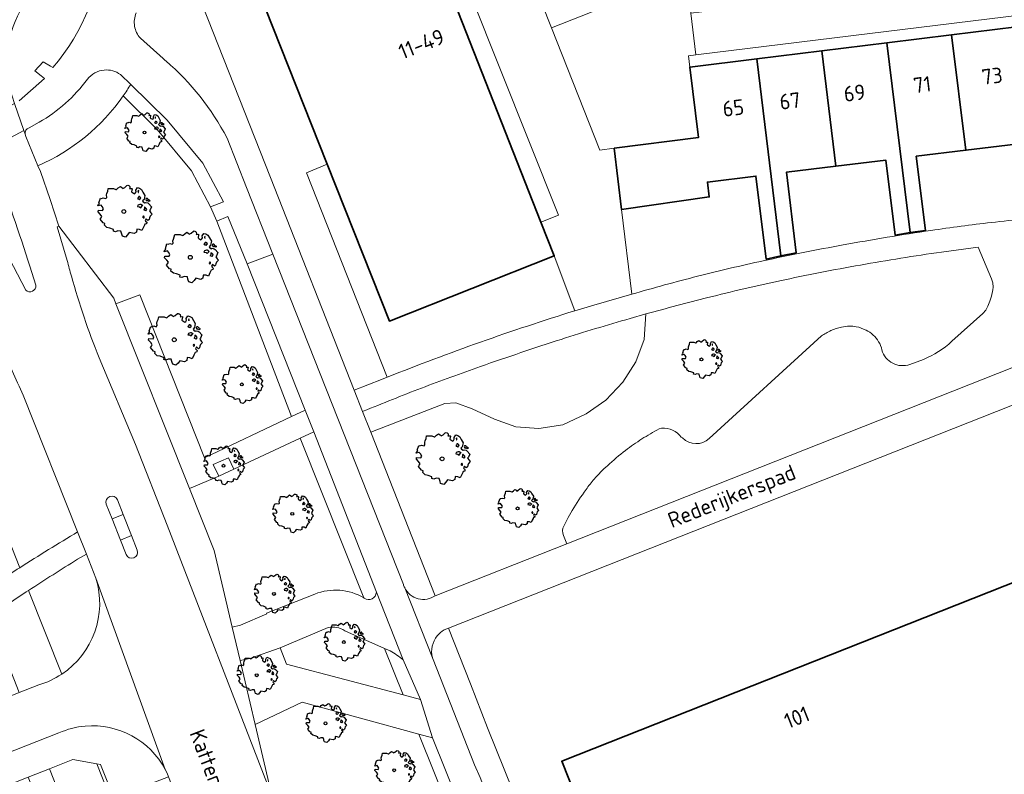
# Model space of a CAD drawing. Header units: metres. Extents: x 152391 to 157968, y 462336 to 467280.
# Tile 178 of 256: x 154786 to 154871, y 464395 to 464461. Entities that reach past the tile are written whole.
import ezdxf
from ezdxf.enums import TextEntityAlignment as Align

# ---------------------------------------------------------------- set-up
doc = ezdxf.new("R2010")
doc.units = ezdxf.units.M
doc.header["$LTSCALE"] = 0.75
doc.layers.get('0').update_dxf_attribs({"lineweight": 25})
for name, color, linetype, lineweight in [('B-GV-GR-BOOM-S', 252, 'Continuous', 25), ('B-WE-GR-GROENVOORZIENING-GV', 251, 'Continuous', 18), ('B-WE-GR-HAAG-GV', 251, 'Continuous', 13), ('B-WE-OG-BEBOUWING-GV', 6, 'Continuous', 35), ('B-WE-OG-BEBOUWING-T18', 1, 'Continuous', 18), ('B-WE-OG-TERREIN_CULTUURSCHEIDING-GV', 251, 'Continuous', 18), ('B-WE-OG-TOPOGRAFIE-T18', 1, 'Continuous', 18), ('B-WE-VH-VERHARDING_ASFALT-GV', 251, 'Continuous', 18), ('B-WE-VH-VERHARDING_BETON-GV', 251, 'Continuous', 18), ('B-WE-VH-VERHARDING_BETONSTRAATSTEEN-GV', 251, 'Continuous', 18), ('B-WE-VH-VERHARDING_GRASBETONSTEEN-GV', 251, 'Continuous', 18), ('B-WE-VH-VERHARDING_TEGEL-GV', 251, 'Continuous', 18)]:
    doc.layers.add(name, color=color, linetype=linetype, lineweight=lineweight)
doc.styles.add('NLCS-ISO-M750-T18', font='NLCS-ISO.ttf', dxfattribs={"height": 1.35})

# ---------------------------------------------------------------- blocks, each defined once
blk = doc.blocks.new('SGR-BOOM_21_30')
at = {"linetype": 'Continuous'}
for p, q in [((0.205, 1.712), (0.263, 1.729)), ((0.263, 1.729), (0.333, 1.696)), ((-1.633, 0.579), (-1.528, 0.875)), ((-1.528, 0.875), (-1.458, 0.858)), ((-1.458, 0.858), (-1.342, 0.908)), ((-1.342, 0.908), (-1.179, 0.858)), ((-1.179, 0.858), (-1.121, 0.924)), ((-1.133, 1.088), (-1.109, 1.187)), ((-1.121, 0.924), (-1.133, 1.088)), ((-1.109, 1.187), (-1.051, 1.335)), ((-1.051, 1.335), (-1.016, 1.499)), ((-1.016, 1.499), (-0.668, 1.499)), ((-0.668, 1.499), (-0.516, 1.433)), ((-0.516, 1.433), (-0.47, 1.45)), ((-0.47, 1.45), (-0.365, 1.548)), ((-0.365, 1.548), (-0.226, 1.647)), ((-0.226, 1.647), (-0.133, 1.581)), ((-0.133, 1.581), (-0.063, 1.515)), ((-0.063, 1.515), (0.065, 1.581)), ((0.065, 1.581), (0.205, 1.712)), ((0.333, 1.696), (0.391, 1.647)), ((0.402, 1.532), (0.379, 1.499)), ((0.379, 1.499), (0.53, 1.515)), ((0.391, 1.647), (0.402, 1.532)), ((0.542, 1.483), (0.507, 1.285)), ((0.507, 1.285), (0.565, 1.236)), ((0.53, 1.515), (0.542, 1.483)), ((0.565, 1.236), (0.693, 1.154)), ((0.693, 1.154), (0.751, 1.203)), ((0.751, 1.203), (0.798, 1.285)), ((0.786, 1.4), (0.891, 1.565)), ((0.798, 1.285), (0.786, 1.4)), ((0.891, 1.565), (1.019, 1.532)), ((0.937, 0.908), (0.891, 0.875)), ((0.891, 0.875), (0.926, 0.825)), ((0.972, 1.368), (0.926, 1.335)), ((0.926, 1.335), (0.949, 1.253)), ((0.972, 0.973), (0.937, 0.908)), ((0.949, 1.253), (0.961, 1.236)), ((0.961, 1.269), (0.972, 1.368)), ((1.03, 0.973), (0.972, 0.973)), ((1.019, 1.532), (1.158, 1.45)), ((1.077, 0.94), (1.03, 0.973)), ((1.124, 0.875), (1.077, 0.94)), ((1.077, 0.842), (1.124, 0.875)), ((1.158, 1.45), (1.251, 1.269)), ((1.251, 1.269), (1.379, 1.055)), ((1.379, 1.055), (1.321, 0.793)), ((-1.703, 0.365), (-1.656, 0.48)), ((-1.493, 0.415), (-1.703, 0.365)), ((-1.679, -0.029), (-1.668, 0.086)), ((-1.668, 0.086), (-1.389, 0.07)), ((-1.656, 0.48), (-1.598, 0.53)), ((-1.598, 0.53), (-1.633, 0.579)), ((-1.423, 0.333), (-1.493, 0.415)), ((-1.33, 0.185), (-1.423, 0.333)), ((-1.389, 0.07), (-1.33, 0.185)), ((0.926, 0.415), (0.891, 0.333)), ((0.891, 0.333), (1.03, 0.316)), ((0.926, 0.825), (0.984, 0.842)), ((1.054, 0.464), (0.926, 0.415)), ((0.984, 0.842), (1.03, 0.776)), ((1.03, 0.776), (1.077, 0.842)), ((1.03, 0.316), (1.112, 0.251)), ((1.112, 0.464), (1.054, 0.464)), ((1.217, 0.398), (1.112, 0.464)), ((1.112, 0.251), (1.205, 0.365)), ((1.205, 0.365), (1.24, 0.415)), ((1.321, 0.793), (1.228, 0.694)), ((1.228, 0.694), (1.275, 0.628)), ((1.275, 0.628), (1.379, 0.563)), ((1.344, 0.185), (1.31, 0.103)), ((1.434, 0.049), (1.31, 0.103)), ((1.356, 0.3), (1.344, 0.234)), ((1.344, 0.234), (1.344, 0.185)), ((1.426, 0.234), (1.356, 0.3)), ((1.379, 0.563), (1.438, 0.595)), ((1.472, 0.201), (1.426, 0.234)), ((1.434, 0.049), (1.507, 0.136)), ((1.472, 0.858), (1.438, 0.809)), ((1.438, 0.809), (1.461, 0.743)), ((1.438, 0.595), (1.565, 0.563)), ((1.461, 0.743), (1.531, 0.694)), ((1.542, 0.858), (1.472, 0.858)), ((1.507, 0.136), (1.472, 0.201)), ((1.531, 0.727), (1.635, 0.678)), ((1.531, 0.694), (1.542, 0.727)), ((1.624, 0.76), (1.542, 0.858)), ((1.565, 0.563), (1.635, 0.513)), ((1.728, 0.71), (1.624, 0.76)), ((1.635, 0.678), (1.728, 0.71)), ((1.635, 0.513), (1.81, 0.316)), ((1.717, 0.103), (1.67, 0.037)), ((1.67, 0.037), (1.763, -0.094)), ((1.81, 0.316), (1.717, 0.103)), ((-1.54, -0.177), (-1.679, -0.029)), ((-1.551, -0.505), (-1.493, -0.423)), ((-1.354, -0.752), (-1.551, -0.505)), ((-1.435, -0.324), (-1.54, -0.177)), ((-1.493, -0.423), (-1.435, -0.324)), ((-1.249, -0.784), (-1.354, -0.752)), ((-1.272, -0.899), (-1.249, -0.784)), ((1.286, -0.292), (1.24, -0.357)), ((1.24, -0.357), (1.251, -0.423)), ((1.263, -0.423), (1.333, -0.407)), ((1.333, -0.341), (1.286, -0.292)), ((1.333, -0.407), (1.333, -0.341)), ((1.368, -0.834), (1.356, -0.883)), ((1.484, -0.801), (1.368, -0.834)), ((1.461, -0.472), (1.391, -0.587)), ((1.391, -0.587), (1.426, -0.637)), ((1.426, -0.637), (1.496, -0.702)), ((1.577, -0.587), (1.461, -0.472)), ((1.496, -0.702), (1.484, -0.801)), ((1.658, -0.522), (1.577, -0.587)), ((1.682, -0.423), (1.658, -0.522)), ((1.717, -0.308), (1.682, -0.423)), ((1.845, -0.177), (1.717, -0.308)), ((1.763, -0.094), (1.845, -0.177)), ((-1.109, -1.047), (-1.272, -0.899)), ((-0.912, -1.08), (-1.109, -1.047)), ((-0.668, -1.179), (-0.912, -1.08)), ((-0.679, -1.294), (-0.668, -1.179)), ((-0.551, -1.326), (-0.679, -1.294)), ((-0.4, -1.261), (-0.551, -1.326)), ((-0.191, -1.277), (-0.4, -1.261)), ((-0.156, -1.425), (-0.191, -1.277)), ((-0.133, -1.491), (-0.156, -1.425)), ((-0.098, -1.606), (-0.133, -1.491)), ((0.112, -1.671), (-0.098, -1.606)), ((0.251, -1.524), (0.112, -1.671)), ((0.356, -1.376), (0.251, -1.524)), ((0.682, -1.441), (0.356, -1.376)), ((0.833, -1.359), (0.682, -1.441)), ((0.844, -1.162), (0.833, -1.359)), ((1.03, -1.179), (0.844, -1.162)), ((1.182, -1.244), (1.03, -1.179)), ((1.286, -1.014), (1.182, -1.244)), ((1.356, -0.883), (1.286, -1.014))]:
    blk.add_line(p, q, dxfattribs=at)
blk.add_circle((0, 0), 0.126, dxfattribs=at)
blk = doc.blocks.new('SGR-BOOM_31_50')
at = {"linetype": 'Continuous'}
for p, q in [((-1.479, 1.582), (-1.402, 1.78)), ((-1.402, 1.78), (-1.355, 1.999)), ((-1.355, 1.999), (-0.89, 1.999)), ((-0.89, 1.999), (-0.688, 1.911)), ((-0.688, 1.911), (-0.626, 1.933)), ((-0.626, 1.933), (-0.487, 2.064)), ((-0.487, 2.064), (-0.301, 2.196)), ((-0.301, 2.196), (-0.177, 2.108)), ((-0.177, 2.108), (-0.084, 2.02)), ((-0.084, 2.02), (0.087, 2.108)), ((0.087, 2.108), (0.273, 2.283)), ((0.273, 2.283), (0.351, 2.305)), ((0.351, 2.305), (0.444, 2.261)), ((0.444, 2.261), (0.521, 2.196)), ((0.537, 2.042), (0.506, 1.999)), ((0.506, 1.999), (0.707, 2.02)), ((0.521, 2.196), (0.537, 2.042)), ((0.723, 1.977), (0.676, 1.714)), ((0.707, 2.02), (0.723, 1.977)), ((1.048, 1.867), (1.188, 2.086)), ((1.064, 1.714), (1.048, 1.867)), ((1.188, 2.086), (1.358, 2.042)), ((1.296, 1.823), (1.234, 1.78)), ((1.234, 1.78), (1.265, 1.67)), ((1.281, 1.692), (1.296, 1.823)), ((1.358, 2.042), (1.545, 1.933)), ((1.545, 1.933), (1.669, 1.692)), ((-2.177, 0.772), (-2.038, 1.166)), ((-2.038, 1.166), (-1.944, 1.144)), ((-1.944, 1.144), (-1.789, 1.21)), ((-1.789, 1.21), (-1.572, 1.144)), ((-1.572, 1.144), (-1.495, 1.232)), ((-1.51, 1.451), (-1.479, 1.582)), ((-1.495, 1.232), (-1.51, 1.451)), ((0.676, 1.714), (0.754, 1.648)), ((0.754, 1.648), (0.924, 1.539)), ((0.924, 1.539), (1.002, 1.604)), ((1.002, 1.604), (1.064, 1.714)), ((1.25, 1.21), (1.188, 1.166)), ((1.188, 1.166), (1.234, 1.101)), ((1.234, 1.101), (1.312, 1.122)), ((1.296, 1.298), (1.25, 1.21)), ((1.265, 1.67), (1.281, 1.648)), ((1.374, 1.298), (1.296, 1.298)), ((1.312, 1.122), (1.374, 1.035)), ((1.436, 1.254), (1.374, 1.298)), ((1.374, 1.035), (1.436, 1.122)), ((1.498, 1.166), (1.436, 1.254)), ((1.436, 1.122), (1.498, 1.166)), ((1.762, 1.057), (1.638, 0.925)), ((1.638, 0.925), (1.7, 0.838)), ((1.669, 1.692), (1.839, 1.407)), ((1.839, 1.407), (1.762, 1.057)), ((1.963, 1.144), (1.917, 1.079)), ((1.917, 1.079), (1.948, 0.991)), ((1.948, 0.991), (2.041, 0.925)), ((2.056, 1.144), (1.963, 1.144)), ((2.041, 0.969), (2.18, 0.903)), ((2.041, 0.925), (2.056, 0.969)), ((2.165, 1.013), (2.056, 1.144)), ((2.304, 0.947), (2.165, 1.013)), ((2.18, 0.903), (2.304, 0.947)), ((-2.27, 0.487), (-2.208, 0.641)), ((-1.991, 0.553), (-2.27, 0.487)), ((-2.239, -0.038), (-2.224, 0.115)), ((-2.224, 0.115), (-1.851, 0.093)), ((-2.208, 0.641), (-2.131, 0.706)), ((-2.131, 0.706), (-2.177, 0.772)), ((-1.898, 0.444), (-1.991, 0.553)), ((-1.774, 0.246), (-1.898, 0.444)), ((-1.851, 0.093), (-1.774, 0.246)), ((1.234, 0.553), (1.188, 0.444)), ((1.188, 0.444), (1.374, 0.422)), ((1.405, 0.619), (1.234, 0.553)), ((1.374, 0.422), (1.483, 0.334)), ((1.483, 0.619), (1.405, 0.619)), ((1.622, 0.531), (1.483, 0.619)), ((1.483, 0.334), (1.607, 0.487)), ((1.607, 0.487), (1.653, 0.553)), ((1.7, 0.838), (1.839, 0.75)), ((1.793, 0.246), (1.746, 0.137)), ((1.911, 0.065), (1.746, 0.137)), ((1.808, 0.4), (1.793, 0.312)), ((1.793, 0.312), (1.793, 0.246)), ((1.901, 0.312), (1.808, 0.4)), ((1.839, 0.75), (1.917, 0.794)), ((1.963, 0.268), (1.901, 0.312)), ((1.911, 0.065), (2.01, 0.181)), ((1.917, 0.794), (2.087, 0.75)), ((2.01, 0.181), (1.963, 0.268)), ((2.087, 0.75), (2.18, 0.684)), ((2.18, 0.684), (2.413, 0.422)), ((2.289, 0.137), (2.227, 0.049)), ((2.227, 0.049), (2.351, -0.126)), ((2.413, 0.422), (2.289, 0.137)), ((-2.053, -0.235), (-2.239, -0.038)), ((-2.069, -0.673), (-1.991, -0.564)), ((-1.805, -1.002), (-2.069, -0.673)), ((-1.913, -0.433), (-2.053, -0.235)), ((-1.991, -0.564), (-1.913, -0.433)), ((1.715, -0.389), (1.653, -0.476)), ((1.653, -0.476), (1.669, -0.564)), ((1.684, -0.564), (1.777, -0.542)), ((1.777, -0.454), (1.715, -0.389)), ((1.777, -0.542), (1.777, -0.454)), ((1.948, -0.63), (1.855, -0.783)), ((1.855, -0.783), (1.901, -0.849)), ((1.901, -0.849), (1.994, -0.936)), ((2.103, -0.783), (1.948, -0.63)), ((2.211, -0.695), (2.103, -0.783)), ((2.242, -0.564), (2.211, -0.695)), ((2.289, -0.411), (2.242, -0.564)), ((2.459, -0.235), (2.289, -0.411)), ((2.351, -0.126), (2.459, -0.235)), ((-1.665, -1.046), (-1.805, -1.002)), ((-1.696, -1.199), (-1.665, -1.046)), ((-1.479, -1.396), (-1.696, -1.199)), ((-1.216, -1.44), (-1.479, -1.396)), ((-0.89, -1.571), (-1.216, -1.44)), ((-0.906, -1.725), (-0.89, -1.571)), ((-0.533, -1.681), (-0.735, -1.769)), ((-0.254, -1.703), (-0.533, -1.681)), ((-0.208, -1.9), (-0.254, -1.703)), ((1.126, -1.55), (1.11, -1.812)), ((1.374, -1.571), (1.126, -1.55)), ((1.576, -1.659), (1.374, -1.571)), ((1.715, -1.352), (1.576, -1.659)), ((1.808, -1.177), (1.715, -1.352)), ((1.824, -1.112), (1.808, -1.177)), ((1.979, -1.068), (1.824, -1.112)), ((1.994, -0.936), (1.979, -1.068)), ((-0.735, -1.769), (-0.906, -1.725)), ((-0.177, -1.988), (-0.208, -1.9)), ((-0.13, -2.141), (-0.177, -1.988)), ((0.149, -2.229), (-0.13, -2.141)), ((0.335, -2.031), (0.149, -2.229)), ((0.475, -1.834), (0.335, -2.031)), ((0.909, -1.922), (0.475, -1.834)), ((1.11, -1.812), (0.909, -1.922))]:
    blk.add_line(p, q, dxfattribs=at)
blk.add_circle((0, 0), 0.169, dxfattribs=at)

msp = doc.modelspace()

# ---------------------------------------------------------------- linework, layer by layer
at = {"layer": 'B-WE-GR-GROENVOORZIENING-GV'}
for points in [[(154795.204, 464455.105, -0.016748), (154794.541, 464454.094)], [(154815.583, 464410.233, 0.585707), (154816.64, 464410.75)], [(154818.98, 464404.84, 0.058003), (154817.84, 464405.63)]]:
    msp.add_lwpolyline(points, format="xyb", dxfattribs=at)
for points in [[(154803.291, 464444.851), (154801.484, 464448.223), (154798.39, 464451.977), (154795.204, 464455.105)], [(154794.541, 464454.094), (154797.515, 464451.175), (154800.495, 464447.56), (154802.176, 464444.423), (154803.291, 464444.851)], [(154816.64, 464410.75), (154811.176, 464424.754), (154809.979, 464424.194)], [(154809.979, 464424.194), (154815.54, 464410.265), (154815.583, 464410.233)], [(154817.84, 464405.63), (154817.344, 464405.85), (154818.979, 464401.777), (154820.48, 464401.38), (154818.98, 464404.84)]]:
    msp.add_lwpolyline(points, dxfattribs=at)
for points in [[(154805.371, 464439.435), (154803.665, 464443.577), (154802.725, 464443.152), (154809.228, 464426.09), (154810.431, 464426.663)], [(154802.888, 464420.88), (154804.2, 464421.493), (154803.73, 464422.496), (154802.406, 464421.912)], [(154840.726, 464302.047), (154841.575, 464302.346), (154841.826, 464321.227), (154842.153, 464334.63), (154842.467, 464343.535), (154842.207, 464344.978), (154841.674, 464347.938), (154821.535, 464398.026), (154820.355, 464398.351), (154840.746, 464347.565), (154841.464, 464343.463), (154841.14, 464334.269), (154841.083, 464331.912), (154840.826, 464321.248), (154840.73, 464314.027), (154836.914, 464312.722), (154838.381, 464308.423), (154840.576, 464302.455)]]:
    msp.add_lwpolyline(points, close=True, dxfattribs=at)
at = {"layer": 'B-WE-GR-HAAG-GV'}
for points in [[(154795.204, 464455.105, -0.016748), (154794.541, 464454.094)], [(154815.583, 464410.233, 0.585707), (154816.64, 464410.75)], [(154818.98, 464404.84, 0.058003), (154817.84, 464405.63)]]:
    msp.add_lwpolyline(points, format="xyb", dxfattribs=at)
for points in [[(154803.291, 464444.851), (154801.484, 464448.223), (154798.39, 464451.977), (154795.204, 464455.105)], [(154794.541, 464454.094), (154797.515, 464451.175), (154800.495, 464447.56), (154802.176, 464444.423), (154803.291, 464444.851)], [(154816.64, 464410.75), (154811.176, 464424.754), (154809.979, 464424.194), (154815.54, 464410.265), (154815.583, 464410.233)], [(154817.84, 464405.63), (154817.344, 464405.85), (154818.979, 464401.777), (154820.48, 464401.38), (154818.98, 464404.84)]]:
    msp.add_lwpolyline(points, dxfattribs=at)
for points in [[(154809.228, 464426.09), (154810.431, 464426.663), (154805.371, 464439.435), (154803.665, 464443.577), (154802.725, 464443.152)], [(154842.207, 464344.978), (154841.674, 464347.938), (154821.535, 464398.026), (154820.355, 464398.351), (154840.746, 464347.565), (154841.464, 464343.463), (154841.14, 464334.269), (154841.083, 464331.912), (154840.826, 464321.248), (154840.73, 464314.027), (154836.914, 464312.722), (154838.381, 464308.423), (154840.576, 464302.455), (154840.726, 464302.047), (154841.575, 464302.346), (154841.826, 464321.227), (154842.153, 464334.63), (154842.467, 464343.535)]]:
    msp.add_lwpolyline(points, close=True, dxfattribs=at)
at = {"layer": 'B-WE-OG-BEBOUWING-GV'}
for points in [[(154831.004, 464443.085), (154823.42, 464462.305), (154821.358, 464467.507), (154806.934, 464461.794), (154812.354, 464448.125), (154817.783, 464434.431), (154832.171, 464440.129)], [(154872.518, 464460.133), (154866.852, 464459.434), (154868.092, 464449.356), (154872.447, 464449.892), (154873.25, 464443.428), (154874.578, 464443.562)], [(154861.185, 464458.734), (154863.236, 464442.158), (154864.556, 464442.355), (154863.765, 464448.824), (154868.092, 464449.356), (154866.852, 464459.434)], [(154863.236, 464442.158), (154861.185, 464458.734), (154855.518, 464458.034), (154856.752, 464447.965), (154861.105, 464448.5), (154861.916, 464441.949)], [(154856.752, 464447.965), (154855.518, 464458.034), (154849.851, 464457.334), (154851.956, 464440.116), (154853.281, 464440.393), (154852.426, 464447.434)], [(154849.851, 464457.334), (154843.996, 464456.611), (154844.752, 464450.451), (154837.399, 464449.528), (154838.047, 464444.167), (154845.691, 464445.277), (154845.531, 464446.578), (154849.763, 464447.097), (154850.654, 464439.843), (154851.956, 464440.116)], [(154844.7, 464366.042), (154852.843, 464345.507), (154857.326, 464334.202), (154915.515, 464357.276), (154914.766, 464359.146), (154920.095, 464361.261), (154913.504, 464377.925), (154922.957, 464381.656), (154919.496, 464411.404), (154899.173, 464409.058), (154899.97, 464402.151), (154883.885, 464404.44), (154879.715, 464414.577), (154832.827, 464395.984)]]:
    msp.add_lwpolyline(points, close=True, dxfattribs=at)
at = {"layer": 'B-WE-OG-TERREIN_CULTUURSCHEIDING-GV'}
for points in [[(154799.195, 464467.778), (154807.395, 464446.962), (154814.706, 464428.402), (154817.102, 464429.333), (154817.597, 464429.529), (154817.596, 464429.531), (154810.551, 464447.372), (154812.354, 464448.125), (154806.934, 464461.794), (154821.358, 464467.507), (154823.13, 464468.209), (154822.346, 464470.176), (154825.292, 464471.351), (154822.827, 464477.676), (154821.091, 464482.001), (154800.743, 464471.114)], [(154785.462, 464453.659), (154787.682, 464455.628), (154787.393, 464455.857), (154786.831, 464456.302), (154787.561, 464457.081), (154788.199, 464456.702), (154788.41, 464456.577)], [(154802.176, 464444.423), (154800.495, 464447.56), (154797.515, 464451.175), (154794.541, 464454.094)], [(154787.104, 464447.999), (154787.313, 464447.494), (154788.164, 464445.052), (154788.924, 464442.715), (154793.728, 464436.421), (154793.915, 464435.951), (154795.993, 464436.719), (154801.646, 464422.477), (154809.228, 464426.09), (154802.725, 464443.152), (154802.176, 464444.423)], [(154776.96, 464407.176), (154765.056, 464437.386), (154774.407, 464441.069), (154785.511, 464412.889)], [(154785.511, 464412.889), (154774.407, 464441.069), (154765.056, 464437.386), (154776.96, 464407.176)], [(154866.875, 464432.667), (154869.588, 464435.106), (154869.824, 464435.393), (154870.002, 464435.726), (154870.183, 464436.159), (154870.329, 464436.603), (154870.461, 464437.153), (154870.482, 464437.383), (154870.443, 464437.761), (154870.33, 464438.125), (154869.162, 464440.88), (154865.96, 464440.457)], [(154840.173, 464435.053), (154840.029, 464432.82), (154839.281, 464430.88), (154838.16, 464429.089), (154836.666, 464427.521), (154834.947, 464426.327), (154832.929, 464425.357), (154830.836, 464425.059), (154828.818, 464425.208), (154826.95, 464425.88), (154825.007, 464426.775), (154823.587, 464427.298), (154822.615, 464427.223), (154816.147, 464424.744), (154821.78, 464410.444), (154833.263, 464414.983), (154832.987, 464415.719)], [(154845.698, 464424.17), (154855.485, 464433.129)], [(154863.205, 464430.652), (154864.402, 464431.091)], [(154790.57, 464416.017), (154785.81, 464427.97)], [(154841.319, 464425.009), (154841.538, 464425.084)], [(154815.54, 464410.265), (154809.979, 464424.194), (154804.2, 464421.493), (154802.888, 464420.88), (154800.333, 464419.815), (154802.492, 464414.388), (154804.066, 464407.698), (154804.792, 464407.874), (154807.073, 464408.857), (154807.05, 464408.91)], [(154843.257, 464424.282), (154843.365, 464424.221)], [(154832.992, 464416.535), (154833.05, 464416.639), (154833.371, 464417.271), (154833.727, 464417.884)], [(154791.328, 464414.089), (154790.56, 464413.63)], [(154792.17, 464411.97), (154791.328, 464414.089)], [(154786.29, 464410.914), (154789.175, 464403.593)], [(154789.175, 464403.593), (154786.29, 464410.914)], [(154807.05, 464408.91), (154811.27, 464410.59)], [(154782.86, 464408.64), (154785.479, 464401.992), (154787.17, 464402.66)], [(154812.44, 464407.66), (154808.245, 464405.882), (154808.81, 464404.47), (154818.979, 464401.777)], [(154818.979, 464401.777), (154817.344, 464405.85), (154813.89, 464407.38)], [(154799.276, 464392.616), (154798.512, 464394.62), (154793.728, 464392.785), (154792.56, 464395.716), (154792.257, 464395.77), (154803.693, 464366.746), (154805.932, 464367.614), (154802.312, 464376.894), (154801.591, 464378.754)]]:
    msp.add_lwpolyline(points, dxfattribs=at)
for points in [[(154788.41, 464456.577, 0.15577), (154792.996, 464467.695)], [(154785.537, 464461.478, 0.208866), (154784.856, 464454.071)], [(154794.541, 464454.094, -0.138341), (154787.104, 464447.999)], [(154865.96, 464440.457, 0.008769), (154858.888, 464439.327)], [(154858.888, 464439.327, 0.008954), (154851.86, 464437.948)], [(154851.86, 464437.948, 0.008724), (154845.576, 464436.485)], [(154845.576, 464436.485, 0.006638), (154840.173, 464435.053)], [(154855.485, 464433.129, -0.050529), (154856.319, 464433.599)], [(154856.319, 464433.599, -0.051764), (154857.229, 464433.902)], [(154857.229, 464433.902, -0.050169), (154857.945, 464433.994)], [(154857.945, 464433.994, -0.063287), (154858.515, 464433.944)], [(154858.515, 464433.944, -0.061094), (154859.381, 464433.645)], [(154859.381, 464433.645, -0.075514), (154860.011, 464433.213)], [(154860.011, 464433.213, -0.07628), (154860.479, 464432.633)], [(154860.479, 464432.633, -0.074068), (154860.77, 464431.915)], [(154864.402, 464431.091, 0.08419), (154866.875, 464432.667)], [(154785.81, 464427.97, 0.005895), (154783.863, 464432.173)], [(154860.77, 464431.915, 0.43975), (154863.205, 464430.652)], [(154839.817, 464424.135, -0.022699), (154841.319, 464425.009)], [(154841.538, 464425.084, -0.252588), (154843.257, 464424.282)], [(154838.394, 464423.135, -0.022657), (154839.817, 464424.135)], [(154843.365, 464424.221, 0.400777), (154845.698, 464424.17)], [(154836.807, 464421.804, -0.021944), (154838.394, 464423.135)], [(154835.661, 464420.635, -0.027215), (154836.807, 464421.804)], [(154834.942, 464419.721, -0.02753), (154835.661, 464420.635)], [(154833.727, 464417.884, -0.015741), (154834.942, 464419.721)], [(154832.987, 464415.719, -0.261035), (154832.992, 464416.535)], [(154785.511, 464412.889, -0.006534), (154790.57, 464416.017)], [(154782.066, 464410.654, -0.004257), (154785.511, 464412.889)], [(154790.56, 464413.63, 0.005044), (154786.29, 464410.914)], [(154789.175, 464403.593, 0.332739), (154792.17, 464411.97)], [(154786.29, 464410.914, 0.004178), (154782.86, 464408.64)], [(154811.27, 464410.59, -0.230662), (154815.54, 464410.265)], [(154813.89, 464407.38, 0.215141), (154812.44, 464407.66)], [(154787.17, 464402.66, 0.07507), (154789.175, 464403.593)]]:
    msp.add_lwpolyline(points, format="xyb", dxfattribs=at)
for points in [[(154840.73, 464314.027), (154840.826, 464321.248), (154841.083, 464331.912), (154841.14, 464334.269), (154841.464, 464343.463), (154840.746, 464347.565), (154820.355, 464398.351), (154810.16, 464401.16), (154806.065, 464399.2), (154807.292, 464393.987), (154809.253, 464387.782), (154810.756, 464384.058), (154824.507, 464348.773), (154827.552, 464340.454), (154827.781, 464339.756), (154830.796, 464330.588), (154831.493, 464328.602), (154836.914, 464312.722)], [(154786.24, 464394.604), (154782.498, 464393.124), (154794.322, 464363.114), (154803.057, 464340.943), (154812.408, 464344.626), (154803.693, 464366.746), (154792.257, 464395.77), (154790.135, 464396.145), (154788.1, 464395.34), (154799.94, 464365.291), (154807.188, 464346.896), (154805.327, 464346.163), (154798.075, 464364.569)], [(154788.1, 464395.34), (154786.24, 464394.604), (154798.075, 464364.569), (154805.327, 464346.163), (154807.188, 464346.896), (154799.94, 464365.291)]]:
    msp.add_lwpolyline(points, close=True, dxfattribs=at)
at = {"layer": 'B-WE-VH-VERHARDING_ASFALT-GV'}
for points in [[(154792.996, 464467.695, -0.15577), (154788.41, 464456.577)], [(154784.856, 464454.071, -0.208866), (154785.537, 464461.478)], [(154795.542, 464460.194, -0.13854), (154795.673, 464461.356)], [(154796.042, 464459.139, -0.139865), (154795.542, 464460.194)], [(154803.605, 464450.416, 0.093056), (154798.268, 464457.157)], [(154791.416, 464455.548, -0.2127), (154792.893, 464456.36)], [(154792.893, 464456.36, -0.181606), (154794.296, 464455.965)], [(154787.208, 464451.796, 0.102257), (154791.416, 464455.548)], [(154785.978, 464450.752, -0.359781), (154786.339, 464451.322)], [(154783.979, 464446.302, -0.013521), (154786.917, 464437.568)], [(154790.022, 464438.358, -0.005185), (154789.659, 464439.714)], [(154792.44, 464431.236, -0.027749), (154790.022, 464438.358)], [(154786.917, 464437.568, -0.69909), (154786.036, 464437.14)], [(154783.863, 464432.173, -0.005895), (154785.81, 464427.97)], [(154793.069, 464418.447, -0.984962), (154794.048, 464418.827)], [(154795.772, 464414.414, -0.981728), (154794.805, 464414.039)]]:
    msp.add_lwpolyline(points, format="xyb", dxfattribs=at)
for points in [[(154798.268, 464457.157), (154798.218, 464457.202), (154798.148, 464457.262), (154798.038, 464457.362), (154796.042, 464459.139)], [(154788.41, 464456.577), (154788.199, 464456.702), (154787.561, 464457.081), (154786.831, 464456.302), (154787.393, 464455.857), (154787.682, 464455.628), (154785.462, 464453.659)], [(154794.296, 464455.965), (154795.204, 464455.105), (154798.39, 464451.977), (154801.484, 464448.223), (154803.291, 464444.851), (154802.176, 464444.423), (154802.725, 464443.152), (154803.665, 464443.577), (154805.371, 464439.435), (154807.606, 464440.286), (154805.305, 464446.112), (154803.605, 464450.416)], [(154784.856, 464454.071), (154785.066, 464453.449), (154785.87, 464451.072), (154785.978, 464450.752)], [(154786.339, 464451.322), (154787.208, 464451.796)], [(154789.659, 464439.714), (154788.779, 464442.661), (154788.924, 464442.715), (154788.164, 464445.052), (154787.313, 464447.494), (154787.104, 464447.999), (154786.045, 464450.556), (154785.978, 464450.752), (154785.87, 464451.072), (154782.71, 464449.388)], [(154786.036, 464437.14), (154782.404, 464444.065), (154781.833, 464445.367), (154780.761, 464447.887), (154780.528, 464448.579), (154780.448, 464448.561), (154776.64, 464447.243), (154777.785, 464444.611)], [(154819.027, 464336.588), (154823.533, 464338.219), (154827.781, 464339.756), (154827.552, 464340.454), (154824.507, 464348.773), (154810.756, 464384.058), (154809.253, 464387.782), (154807.292, 464393.987), (154807.129, 464393.959), (154798.387, 464416.602), (154795.611, 464423.667), (154792.44, 464431.236)], [(154785.81, 464427.97), (154790.57, 464416.017), (154791.328, 464414.089), (154792.17, 464411.97), (154798.221, 464395.276), (154798.39, 464394.94), (154798.512, 464394.62), (154799.276, 464392.616)], [(154794.297, 464415.301), (154793.577, 464417.171), (154793.069, 464418.447)], [(154794.048, 464418.827), (154794.541, 464417.553), (154795.278, 464415.699), (154795.772, 464414.414)], [(154794.805, 464414.039), (154794.297, 464415.301)]]:
    msp.add_lwpolyline(points, dxfattribs=at)
msp.add_lwpolyline([(154785.066, 464453.449), (154781.763, 464451.693), (154782.71, 464449.388), (154785.87, 464451.072)], close=True, dxfattribs=at)
at = {"layer": 'B-WE-VH-VERHARDING_BETON-GV'}
msp.add_lwpolyline([(154792.44, 464431.236), (154795.611, 464423.667), (154798.387, 464416.602), (154807.129, 464393.959), (154807.292, 464393.987), (154806.065, 464399.2), (154804.748, 464404.798), (154804.066, 464407.698), (154802.492, 464414.388), (154800.333, 464419.815), (154793.915, 464435.951), (154793.728, 464436.421), (154788.924, 464442.715), (154788.779, 464442.661), (154789.659, 464439.714)], dxfattribs=at)
for points in [[(154789.659, 464439.714, 0.005185), (154790.022, 464438.358)], [(154790.022, 464438.358, 0.027749), (154792.44, 464431.236)]]:
    msp.add_lwpolyline(points, format="xyb", dxfattribs=at)
at = {"layer": 'B-WE-VH-VERHARDING_BETONSTRAATSTEEN-GV'}
for points in [[(154822.936, 464482.735), (154831.924, 464460.049), (154836.287, 464461.775), (154827.301, 464484.487)], [(154793.577, 464417.171), (154794.297, 464415.301), (154795.278, 464415.699), (154794.541, 464417.553)]]:
    msp.add_lwpolyline(points, close=True, dxfattribs=at)
for points in [[(154821.78, 464410.444), (154816.147, 464424.744), (154815.444, 464426.529), (154814.706, 464428.402), (154807.395, 464446.962), (154799.195, 464467.778)], [(154796.042, 464459.139), (154798.038, 464457.362), (154798.148, 464457.262), (154798.218, 464457.202), (154798.268, 464457.157)], [(154803.605, 464450.416), (154805.305, 464446.112), (154807.606, 464440.286), (154819, 464411.44)], [(154783.979, 464446.302), (154781.833, 464445.367), (154782.404, 464444.065), (154786.036, 464437.14)], [(154793.069, 464418.447), (154793.577, 464417.171)], [(154793.577, 464417.171), (154794.541, 464417.553), (154794.048, 464418.827)], [(154795.278, 464415.699), (154794.297, 464415.301), (154794.805, 464414.039)], [(154795.772, 464414.414), (154795.278, 464415.699)], [(154798.221, 464395.276), (154792.17, 464411.97)], [(154819.112, 464411.151), (154819.119, 464411.137)], [(154811.27, 464410.59), (154807.05, 464408.91), (154807.073, 464408.857), (154804.792, 464407.874), (154804.066, 464407.698), (154804.748, 464404.798), (154804.764, 464404.801), (154805.588, 464404.955), (154808.245, 464405.882), (154812.44, 464407.66)], [(154815.583, 464410.233), (154815.54, 464410.265)], [(154818.98, 464404.84), (154816.64, 464410.75)], [(154813.89, 464407.38), (154817.344, 464405.85)], [(154817.344, 464405.85), (154817.84, 464405.63)], [(154787.17, 464402.66), (154785.479, 464401.992), (154783.618, 464401.258), (154779.874, 464399.78), (154775.35, 464397.995), (154774.287, 464397.576), (154773.69, 464397.34)], [(154775.47, 464393.16), (154788.94, 464398.47)]]:
    msp.add_lwpolyline(points, dxfattribs=at)
for points in [[(154795.673, 464461.356, 0.13854), (154795.542, 464460.194)], [(154795.542, 464460.194, 0.139865), (154796.042, 464459.139)], [(154798.268, 464457.157, -0.093056), (154803.605, 464450.416)], [(154786.917, 464437.568, 0.013521), (154783.979, 464446.302)], [(154786.036, 464437.14, 0.69909), (154786.917, 464437.568)], [(154794.048, 464418.827, 0.984962), (154793.069, 464418.447)], [(154794.805, 464414.039, 0.981728), (154795.772, 464414.414)], [(154792.17, 464411.97, -0.332739), (154789.175, 464403.593)], [(154819, 464411.44, 0.04193), (154819.112, 464411.151)], [(154819.119, 464411.137, 0.455057), (154821.78, 464410.444)], [(154815.54, 464410.265, 0.230662), (154811.27, 464410.59)], [(154816.64, 464410.75, -0.585707), (154815.583, 464410.233)], [(154812.44, 464407.66, -0.215141), (154813.89, 464407.38)], [(154817.84, 464405.63, -0.058003), (154818.98, 464404.84)], [(154789.175, 464403.593, -0.07507), (154787.17, 464402.66)], [(154788.94, 464398.47, -0.082687), (154791.239, 464399.058)], [(154791.239, 464399.058, -0.299676), (154798.221, 464395.276)]]:
    msp.add_lwpolyline(points, format="xyb", dxfattribs=at)
at = {"layer": 'B-WE-VH-VERHARDING_GRASBETONSTEEN-GV'}
for points in [[(154815.501, 464426.551), (154815.444, 464426.529), (154816.147, 464424.744), (154822.615, 464427.223), (154823.587, 464427.298), (154825.007, 464426.775), (154826.95, 464425.88), (154828.818, 464425.208), (154830.836, 464425.059), (154832.929, 464425.357), (154834.947, 464426.327), (154836.666, 464427.521), (154838.16, 464429.089), (154839.281, 464430.88), (154840.029, 464432.82), (154840.173, 464435.053)], [(154840.173, 464435.053), (154838.779, 464434.658)]]:
    msp.add_lwpolyline(points, dxfattribs=at)
for points in [[(154838.779, 464434.658, 0.008369), (154832.777, 464432.836)], [(154832.777, 464432.836, 0.006808), (154825.733, 464430.466)], [(154825.733, 464430.466, 0.007158), (154820.59, 464428.579)], [(154820.59, 464428.579, 0.007118), (154815.501, 464426.551)]]:
    msp.add_lwpolyline(points, format="xyb", dxfattribs=at)
at = {"layer": 'B-WE-VH-VERHARDING_TEGEL-GV'}
for points in [[(154831.004, 464443.085), (154832.171, 464440.129), (154833.967, 464435.33), (154835.613, 464435.809), (154838.94, 464436.779), (154838.047, 464444.167), (154837.399, 464449.528), (154836.154, 464449.372), (154831.924, 464460.049), (154822.936, 464482.735), (154821.091, 464482.001), (154822.827, 464477.676), (154825.292, 464471.351), (154826.078, 464471.665), (154828.912, 464464.476), (154825.202, 464463.009), (154824.888, 464462.885), (154832.538, 464443.679)], [(154843.996, 464456.611), (154843.875, 464457.594), (154844.523, 464457.674), (154844.079, 464461.311), (154843.907, 464462.721), (154841.842, 464462.465), (154836.287, 464461.775), (154831.924, 464460.049), (154836.154, 464449.372), (154837.399, 464449.528), (154844.752, 464450.451)], [(154811.176, 464424.754), (154810.431, 464426.663), (154809.228, 464426.09), (154801.646, 464422.477), (154795.993, 464436.719), (154793.915, 464435.951), (154800.333, 464419.815), (154802.888, 464420.88), (154802.406, 464421.912), (154803.73, 464422.496), (154804.2, 464421.493), (154809.979, 464424.194)], [(154820.48, 464401.38), (154818.979, 464401.777), (154808.81, 464404.47), (154808.245, 464405.882), (154805.588, 464404.955), (154804.764, 464404.801), (154804.748, 464404.798), (154806.065, 464399.2), (154810.16, 464401.16), (154820.355, 464398.351), (154821.535, 464398.026)]]:
    msp.add_lwpolyline(points, close=True, dxfattribs=at)
for points in [[(154872.476, 464466.251), (154869.473, 464465.687), (154869.645, 464465.251), (154867.129, 464464.259), (154866.727, 464465.279), (154863.666, 464464.806), (154863.805, 464464.454), (154861.288, 464463.462), (154860.932, 464464.366), (154857.853, 464463.991), (154857.945, 464463.758), (154855.427, 464462.764), (154855.081, 464463.642), (154846.002, 464462.615), (154845.875, 464462.601), (154846.007, 464461.545), (154844.079, 464461.311), (154844.523, 464457.674), (154889.632, 464463.244)], [(154795.204, 464455.105), (154794.296, 464455.965)], [(154787.208, 464451.796), (154786.339, 464451.322)], [(154785.978, 464450.752), (154786.045, 464450.556), (154787.104, 464447.999)], [(154832.987, 464415.719), (154833.263, 464414.983), (154873.509, 464430.89), (154894.087, 464438.984), (154891.914, 464444.506), (154887.769, 464444.34)], [(154902.017, 464439.376), (154901.111, 464441.747), (154894.087, 464438.984), (154873.509, 464430.89), (154833.263, 464414.983), (154821.78, 464410.444)], [(154865.96, 464440.457), (154869.162, 464440.88), (154870.33, 464438.125), (154870.443, 464437.761), (154870.482, 464437.383), (154870.461, 464437.153), (154870.329, 464436.603), (154870.183, 464436.159), (154870.002, 464435.726), (154869.824, 464435.393), (154869.588, 464435.106), (154866.875, 464432.667)], [(154819, 464411.44), (154807.606, 464440.286), (154805.371, 464439.435)], [(154805.371, 464439.435), (154810.431, 464426.663), (154811.176, 464424.754), (154816.64, 464410.75), (154818.98, 464404.84), (154820.48, 464401.38), (154821.535, 464398.026), (154841.674, 464347.938), (154842.207, 464344.978), (154844.341, 464345.747), (154843.545, 464348.608), (154825.699, 464394.578), (154825.2, 464395.69), (154821.585, 464404.865), (154821.528, 464405.03), (154819.119, 464411.137), (154819.112, 464411.151)], [(154822.56, 464407.47), (154822.924, 464407.614), (154874.534, 464428.033), (154883.482, 464431.601), (154895.117, 464436.162), (154897.93, 464437.265)], [(154838.94, 464436.779), (154835.613, 464435.809), (154833.967, 464435.33)], [(154838.779, 464434.658), (154840.173, 464435.053)], [(154855.485, 464433.129), (154845.698, 464424.17)], [(154864.402, 464431.091), (154863.205, 464430.652)], [(154817.597, 464429.529), (154817.102, 464429.333), (154814.706, 464428.402), (154815.444, 464426.529), (154815.501, 464426.551)], [(154841.538, 464425.084), (154841.319, 464425.009)], [(154843.365, 464424.221), (154843.257, 464424.282)], [(154833.727, 464417.884), (154833.371, 464417.271), (154833.05, 464416.639), (154832.992, 464416.535)], [(154790.56, 464413.63), (154791.328, 464414.089), (154790.57, 464416.017)], [(154819.119, 464411.137), (154821.528, 464405.03)], [(154821.528, 464405.03), (154821.585, 464404.865), (154825.2, 464395.69), (154825.699, 464394.578), (154843.545, 464348.608), (154844.341, 464345.747), (154847.163, 464346.769), (154840.281, 464364.33), (154826.341, 464398.904), (154824.849, 464402.757), (154822.924, 464407.614)], [(154822.924, 464407.614), (154822.56, 464407.47)], [(154788.94, 464398.47), (154775.47, 464393.16)], [(154772.807, 464389.291), (154773.616, 464389.611), (154775.475, 464390.347), (154777.051, 464390.97), (154777.993, 464391.342), (154782.498, 464393.124), (154786.24, 464394.604), (154788.1, 464395.34), (154790.135, 464396.145), (154792.257, 464395.77), (154792.56, 464395.716), (154793.728, 464392.785), (154798.512, 464394.62), (154798.39, 464394.94), (154798.221, 464395.276)]]:
    msp.add_lwpolyline(points, dxfattribs=at)
for points in [[(154792.893, 464456.36, 0.2127), (154791.416, 464455.548)], [(154794.296, 464455.965, 0.181606), (154792.893, 464456.36)], [(154791.416, 464455.548, -0.102257), (154787.208, 464451.796)], [(154794.541, 464454.094, 0.016748), (154795.204, 464455.105)], [(154787.104, 464447.999, 0.138341), (154794.541, 464454.094)], [(154786.339, 464451.322, 0.359781), (154785.978, 464450.752)], [(154870.298, 464443.04, 0.007824), (154865.048, 464442.347)], [(154876.373, 464443.657, 0.00774), (154870.298, 464443.04)], [(154865.048, 464442.347, 0.007969), (154857.394, 464441.086)], [(154857.394, 464441.086, 0.008573), (154850.394, 464439.692)], [(154858.888, 464439.327, -0.008769), (154865.96, 464440.457)], [(154850.394, 464439.692, 0.009134), (154844.683, 464438.346)], [(154851.86, 464437.948, -0.008954), (154858.888, 464439.327)], [(154844.683, 464438.346, 0.009193), (154838.94, 464436.779)], [(154845.576, 464436.485, -0.008724), (154851.86, 464437.948)], [(154840.173, 464435.053, -0.006638), (154845.576, 464436.485)], [(154833.967, 464435.33, 0.019869), (154817.597, 464429.529)], [(154832.777, 464432.836, -0.008369), (154838.779, 464434.658)], [(154856.319, 464433.599, 0.050529), (154855.485, 464433.129)], [(154857.229, 464433.902, 0.051764), (154856.319, 464433.599)], [(154857.945, 464433.994, 0.050169), (154857.229, 464433.902)], [(154858.515, 464433.944, 0.063287), (154857.945, 464433.994)], [(154859.381, 464433.645, 0.061094), (154858.515, 464433.944)], [(154860.011, 464433.213, 0.075514), (154859.381, 464433.645)], [(154825.733, 464430.466, -0.006808), (154832.777, 464432.836)], [(154860.479, 464432.633, 0.07628), (154860.011, 464433.213)], [(154860.77, 464431.915, 0.074068), (154860.479, 464432.633)], [(154866.875, 464432.667, -0.08419), (154864.402, 464431.091)], [(154863.205, 464430.652, -0.43975), (154860.77, 464431.915)], [(154820.59, 464428.579, -0.007158), (154825.733, 464430.466)], [(154815.501, 464426.551, -0.007118), (154820.59, 464428.579)], [(154841.319, 464425.009, 0.022699), (154839.817, 464424.135)], [(154843.257, 464424.282, 0.252588), (154841.538, 464425.084)], [(154839.817, 464424.135, 0.022657), (154838.394, 464423.135)], [(154845.698, 464424.17, -0.400777), (154843.365, 464424.221)], [(154838.394, 464423.135, 0.021944), (154836.807, 464421.804)], [(154836.807, 464421.804, 0.027215), (154835.661, 464420.635)], [(154835.661, 464420.635, 0.02753), (154834.942, 464419.721)], [(154834.942, 464419.721, 0.015741), (154833.727, 464417.884)], [(154832.992, 464416.535, 0.261035), (154832.987, 464415.719)], [(154790.57, 464416.017, 0.006534), (154785.511, 464412.889)], [(154785.511, 464412.889, 0.004257), (154782.066, 464410.654)], [(154786.29, 464410.914, -0.005044), (154790.56, 464413.63)], [(154819.112, 464411.151, -0.04193), (154819, 464411.44)], [(154821.78, 464410.444, -0.455057), (154819.119, 464411.137)], [(154782.86, 464408.64, -0.004178), (154786.29, 464410.914)], [(154821.956, 464406.951, 0.233122), (154821.528, 464405.03)], [(154821.528, 464405.03, -0.233122), (154821.956, 464406.951)], [(154822.56, 464407.47, 0.091665), (154821.956, 464406.951)], [(154821.956, 464406.951, -0.091665), (154822.56, 464407.47)], [(154791.239, 464399.058, 0.082687), (154788.94, 464398.47)], [(154798.221, 464395.276, 0.299676), (154791.239, 464399.058)]]:
    msp.add_lwpolyline(points, format="xyb", dxfattribs=at)

# ---------------------------------------------------------------- block references
at = {"layer": 'B-GV-GR-BOOM-S', "transparency": 33554559}
for name, p in [('SGR-BOOM_21_30', (154796.4, 464450.9)), ('SGR-BOOM_31_50', (154794.6, 464444)), ('SGR-BOOM_31_50', (154800.4, 464440)), ('SGR-BOOM_31_50', (154799, 464432.8)), ('SGR-BOOM_21_30', (154845.012, 464431.087)), ('SGR-BOOM_21_30', (154804.9, 464428.9)), ('SGR-BOOM_31_50', (154822.38, 464422.399)), ('SGR-BOOM_21_30', (154803.3, 464421.8)), ('SGR-BOOM_21_30', (154828.967, 464418.072)), ('SGR-BOOM_21_30', (154809.3, 464417.6)), ('SGR-BOOM_21_30', (154807.7, 464410.6)), ('SGR-BOOM_21_30', (154813.8, 464406.4)), ('SGR-BOOM_21_30', (154806.2, 464403.5)), ('SGR-BOOM_21_30', (154812.2, 464399.3)), ('SGR-BOOM_21_30', (154818.2, 464395.2))]:
    msp.add_blockref(name, p, dxfattribs=at)

# ---------------------------------------------------------------- texts
at = {"layer": 'B-WE-OG-BEBOUWING-T18', "style": 'NLCS-ISO-M750-T18'}
for s, rotation, p in [('11-49', 21.5, (154820.571, 464458.628)), ('73', 7, (154870.386, 464455.84)), ('71', 7.1, (154864.288, 464455.087)), ('69', 7.1, (154858.375, 464454.356)), ('67', 7.1, (154852.747, 464453.661)), ('65', 7.1, (154847.795, 464453.05)), ('101', 21.6, (154853.343, 464399.816))]:
    msp.add_text(s, height=1.35, rotation=rotation, dxfattribs=at).set_placement(p, align=Align.MIDDLE)
at = {"layer": 'B-WE-OG-TOPOGRAFIE-T18', "style": 'NLCS-ISO-M750-T18'}
for s, rotation, p in [('Rederijkerspad', 21.8, (154847.73, 464418.96)), ('Kattenbroekerweg', 290.9, (154803.317, 464391.896))]:
    msp.add_text(s, height=1.35, rotation=rotation, dxfattribs=at).set_placement(p, align=Align.MIDDLE)

doc.saveas('drawing.dxf')
